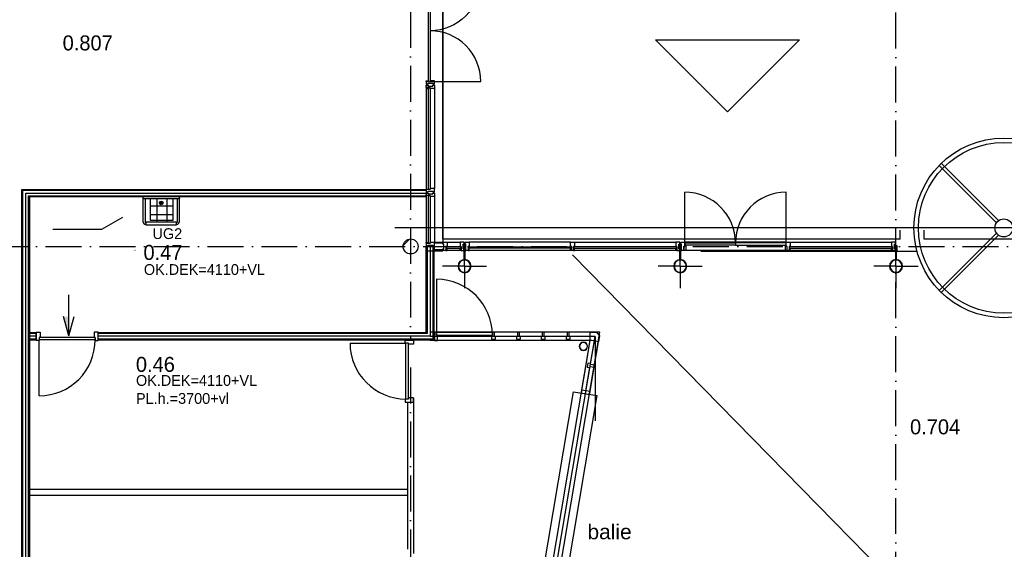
# Model space of a CAD drawing. Header units: millimetres. Extents: x -6587 to 170951, y 244 to 951952.
# Tile 61 of 102: x 77299 to 93732, y 923973 to 932813. Entities that reach past the tile are written whole.
import ezdxf

# ---------------------------------------------------------------- set-up
doc = ezdxf.new("R2010")
doc.units = ezdxf.units.MM
doc.header["$LTSCALE"] = 100
doc.header["$PDMODE"] = 1
doc.linetypes.add('DASHDOT', pattern=[9, 6, -1.5, 0, -1.5])
doc.layers.get('0').update_dxf_attribs({"linetype": 'CONTINUOUS'})
for name, color, linetype in [('AL$7----_STRAMIEN', 1, 'DASHDOT'), ('BOUW', 8, 'CONTINUOUS'), ('DOORSNEDE', 1, 'CONTINUOUS')]:
    doc.layers.add(name, color=color, linetype=linetype)
doc.styles.add('BURO-018', font='BUROFONT.shx', dxfattribs={"height": 180})
doc.styles.add('BURO-025', font='BUROFONT.shx', dxfattribs={"height": 250})
doc.styles.get("Standard").update_dxf_attribs({"font": 'iso.shx'})

# ---------------------------------------------------------------- blocks, each defined once
blk = doc.blocks.new('RCHTBUIS80X40X3')
at = {"color": 0, "linetype": 'Continuous'}
for points in [[(20, 35.2, 0.4142136), (15.2, 40), (-15.2, 40, 0.4142136), (-20, 35.2), (-20, -35.2, 0.4142136), (-15.2, -40), (15.2, -40, 0.4142136), (20, -35.2)], [(16.8, 35.2, 0.4142136), (15.2, 36.8), (-15.2, 36.8, 0.4142136), (-16.8, 35.2), (-16.8, -35.2, 0.4142136), (-15.2, -36.8), (15.2, -36.8, 0.4142136), (16.8, -35.2)]]:
    blk.add_lwpolyline(points, format="xyb", close=True, dxfattribs=at)

msp = doc.modelspace()

# ---------------------------------------------------------------- hatches: boundary and pattern name
at = {"layer": 'BOUW'}
h = msp.add_hatch(dxfattribs=at)
h.set_pattern_fill('VUIL', color=256, scale=10, style=0)
h.set_pattern_definition([(45, (49376.3, 867852.4), (-176.7767, 176.7767), [])])
edge = h.paths.add_edge_path()
edge.add_arc((83823.6, 929027.5), 125, 0, 360)

# ---------------------------------------------------------------- linework, layer by layer
at = {"layer": 'AL$7----_STRAMIEN', "color": 1}
for p, q in [((83823.6, 934740.8), (83823.6, 927462.9)), ((54329.2, 929027.5), (144123.6, 929027.5)), ((83823.6, 927005.8), (83823.6, 877292.9))]:
    msp.add_line(p, q, dxfattribs=at)
msp.add_lwpolyline([(91923.6, 908027.5), (91923.6, 949018.6)], dxfattribs=at)
msp.add_lwpolyline([(91923.6, 908027.5), (91923.6, 949018.6)], dxfattribs=at)
at = {"layer": 'BOUW'}
for p, q in [((84363.6, 929148.5), (84363.6, 946967.5)), ((84363.6, 940718.7), (84363.6, 929097.7)), ((84083.6, 931718.7), (84089.6, 931718.7)), ((84083.6, 931679.7), (84083.6, 931718.7)), ((84150.6, 931679.7), (84083.6, 931679.7)), ((84083.6, 931674.7), (84083.6, 931662.7)), ((84088.6, 931674.7), (84083.6, 931674.7)), ((84083.6, 931662.7), (84083.6, 929992.7)), ((84083.6, 931662.7), (84120.6, 931662.7)), ((84088.6, 931679.7), (84088.6, 931674.7)), ((84120.6, 931679.7), (84088.6, 931679.7)), ((84089.6, 931718.7), (84103.6, 931718.7)), ((84103.6, 931718.7), (84113.6, 931718.7)), ((84103.6, 931718.7), (84103.6, 931718.7)), ((84113.6, 931718.7), (84113.6, 931704.7)), ((84113.6, 931704.7), (84193.6, 931704.7)), ((84120.6, 931662.7), (84120.6, 931679.7)), ((84122.6, 929977.7), (84122.6, 931677.7)), ((84122.6, 931677.7), (84148.6, 931677.7)), ((84148.6, 931677.7), (84148.6, 929977.7)), ((84150.6, 931662.7), (84150.6, 931679.7)), ((84203.6, 931662.7), (84150.6, 931662.7)), ((84193.6, 931718.7), (84203.1, 931718.7)), ((84193.6, 931704.7), (84193.6, 931718.7)), ((84203.1, 931718.7), (84216.6, 931718.7)), ((84203.1, 931718.7), (84203.1, 931718.7)), ((84211.6, 931662.7), (84203.6, 931662.7)), ((84215.6, 931662.7), (84211.6, 931662.7)), ((84222.6, 931662.7), (84215.6, 931662.7)), ((84216.6, 931718.7), (84222.6, 931718.7)), ((84222.6, 931718.7), (84222.6, 931699.8)), ((84222.6, 931699.8), (84222.6, 931662.7)), ((84222.6, 931662.7), (84222.6, 929992.7)), ((93601.3, 929424.6), (92645.4, 930380.5)), ((93636.7, 929459.9), (92680.8, 930415.9)), ((79474.6, 929816), (79474.6, 929464.3)), ((79584.8, 929814.4), (79584.8, 929425.4)), ((79661.1, 929847.9), (79661.1, 929862.5)), ((79754, 929811.1), (79754, 929428.7)), ((79862.6, 929464.3), (79862.6, 929814.4)), ((84083.6, 929862.7), (84083.6, 929092.7)), ((84122.6, 929077.7), (84122.6, 929877.7)), ((84148.6, 929877.7), (84148.6, 929077.7)), ((84222.6, 929862.7), (84222.6, 929092.7)), ((88399.6, 929087), (88399.6, 929932.3)), ((90090.1, 929087), (90090.1, 929932.3)), ((79474.6, 929705.8), (79862.6, 929705.8)), ((79670.7, 929755.2), (79652.2, 929755.2)), ((79661.1, 929763.1), (79661.1, 929747.2)), ((79474.6, 929563.2), (79862.6, 929563.2)), ((79406.1, 929430.2), (79411.1, 929430.2)), ((79474.6, 929464.3), (79862.6, 929464.3)), ((79911.1, 929430.2), (79916.1, 929430.2)), ((79911.1, 929395.2), (79916.1, 929395.2)), ((83561.9, 929346.2), (99061.9, 929346.2)), ((91993.6, 929148.5), (84363.6, 929148.5)), ((91993.6, 929148.5), (91993.6, 929298.5)), ((92393.6, 929148.5), (92393.6, 929298.6)), ((95053.6, 929148.5), (92393.6, 929148.5)), ((93601.3, 929250.8), (92645.4, 928294.8)), ((93636.7, 929215.4), (92680.8, 928259.5)), ((84222.6, 929036.7), (84083.6, 929036.7)), ((84083.6, 929036.7), (84083.6, 928957.4)), ((84148.6, 929077.7), (84122.6, 929077.7)), ((84222.6, 929097.7), (84363.6, 929097.7)), ((84222.6, 929082.7), (84222.6, 929097.7)), ((84363.6, 929082.7), (84222.6, 929082.7)), ((84222.6, 928957.4), (84222.6, 929036.7)), ((84222.6, 928972.4), (84222.6, 928957.4)), ((84363.6, 928972.4), (84222.6, 928972.4)), ((84363.6, 929097.7), (84363.6, 929082.7)), ((84363.6, 928957.4), (84363.6, 928972.4)), ((88304, 929033.9), (88304, 928963.5)), ((88307.2, 929033.9), (88307.2, 928963.5)), ((88339.2, 929038.7), (88308.8, 929038.7)), ((88339.2, 929035.5), (88308.8, 929035.5)), ((88323.8, 928698.3), (88323.8, 929066.2)), ((88332.6, 929097), (88399.6, 929097)), ((88332.6, 929067.5), (88332.6, 929097)), ((88346.6, 929067.5), (88332.6, 929067.5)), ((88332.6, 928987.5), (88346.6, 928987.5)), ((88332.6, 928958), (88332.6, 928987.5)), ((88340.8, 928963.5), (88340.8, 929033.9)), ((88344, 928963.5), (88344, 929033.9)), ((88346.6, 928987.5), (88346.6, 929067.5)), ((88382.6, 929025), (88382.6, 928958)), ((88399.6, 929025), (88382.6, 929025)), ((88382.6, 929025), (88399.6, 929025)), ((88382.6, 928958), (88382.6, 929025)), ((90090.1, 929097), (88399.6, 929097)), ((88399.6, 929097), (88399.6, 929025)), ((88399.6, 929087), (89244.8, 929087)), ((88399.6, 929047), (88399.6, 929087)), ((89244.8, 929047), (88399.6, 929047)), ((88399.6, 929025), (88399.6, 929047)), ((88399.6, 929047), (88416.6, 929047)), ((88416.6, 929047), (88416.6, 928958)), ((89244.8, 929087), (89244.8, 929047)), ((90090.1, 929087), (89244.8, 929087)), ((89244.8, 929087), (89244.8, 929047)), ((89244.8, 929047), (90090.1, 929047)), ((90073.1, 929047), (90073.1, 928958)), ((90090.1, 929047), (90073.1, 929047)), ((90090.1, 929097), (90157.1, 929097)), ((90090.1, 929025), (90090.1, 929097)), ((90090.1, 929047), (90090.1, 929087)), ((90090.1, 929025), (90090.1, 929047)), ((90107.1, 929025), (90090.1, 929025)), ((90107.1, 929025), (90090.1, 929025)), ((90107.1, 928958), (90107.1, 929025)), ((90107.1, 928958), (90107.1, 929025)), ((90140.1, 929025), (90140.1, 928958)), ((90157.1, 929025), (90140.1, 929025)), ((90140.1, 929025), (90140.1, 928996)), ((90157.1, 929025), (90140.1, 929025)), ((90157.1, 928996), (90140.1, 928996)), ((90140.1, 928996), (90140.1, 928958)), ((90140.1, 928996), (90157.1, 928996)), ((91860.6, 929021), (90144.1, 929021)), ((90144.1, 929021), (90157.1, 929021)), ((90144.1, 929000), (90144.1, 929021)), ((90144.1, 929021), (90144.1, 929000)), ((90144.1, 929000), (91860.6, 929000)), ((90157.1, 929000), (90144.1, 929000)), ((90157.1, 929097), (91847.6, 929097)), ((90157.1, 929097), (90157.1, 929025)), ((90157.1, 929021), (90157.1, 929025)), ((90157.1, 928996), (90157.1, 929000)), ((90157.1, 928958), (90157.1, 928996)), ((91847.6, 929097), (91847.6, 929025)), ((91914.6, 929097), (91847.6, 929097)), ((91847.6, 929025), (91864.6, 929025)), ((91847.6, 929025), (91864.6, 929025)), ((91847.6, 929021), (91847.6, 929025)), ((91860.6, 929021), (91847.6, 929021)), ((91847.6, 929000), (91860.6, 929000)), ((91847.6, 928996), (91847.6, 929000)), ((91864.6, 928996), (91847.6, 928996)), ((91847.6, 928996), (91864.6, 928996)), ((91847.6, 928958), (91847.6, 928996)), ((91860.6, 929000), (91860.6, 929021)), ((91860.6, 929000), (91860.6, 929021)), ((91864.6, 929025), (91864.6, 928958)), ((91864.6, 929025), (91864.6, 928996)), ((91864.6, 928996), (91864.6, 928958)), ((91900.6, 929067.5), (91914.6, 929067.5)), ((91900.6, 928987.5), (91900.6, 929067.5)), ((91914.6, 928987.5), (91900.6, 928987.5)), ((91904, 929033.9), (91904, 928963.5)), ((91907.2, 929033.9), (91907.2, 928963.5)), ((91939.2, 929038.7), (91908.8, 929038.7)), ((91939.2, 929035.5), (91908.8, 929035.5)), ((91914.6, 929067.5), (91914.6, 929097)), ((91914.6, 928958), (91914.6, 928987.5)), ((91923.8, 928698.3), (91923.8, 929066.2)), ((91940.8, 928963.5), (91940.8, 929033.9)), ((91944, 928963.5), (91944, 929033.9)), ((79220.5, 928964.7), (79225.5, 928964.7)), ((84083.6, 928957.4), (84222.6, 928957.4)), ((84222.6, 928957.4), (84363.6, 928957.4)), ((99128, 916040.2), (86523.6, 928887.7)), ((88308.8, 928961.9), (88339.2, 928961.9)), ((88308.8, 928958.7), (88339.2, 928958.7)), ((88318.8, 928958.7), (88329, 928958.7)), ((88318.8, 928807.8), (88318.8, 928958.7)), ((88329, 928807.8), (88318.8, 928807.8)), ((88329, 928958.7), (88329, 928807.8)), ((88382.6, 928958), (88332.6, 928958)), ((88416.6, 928958), (88382.6, 928958)), ((90090.1, 928958), (88399.6, 928958)), ((88664.9, 928948.5), (92268.8, 928948.5)), ((90073.1, 928958), (90107.1, 928958)), ((90140.1, 928958), (90107.1, 928958)), ((90140.1, 928958), (90157.1, 928958)), ((91847.6, 928958), (90157.1, 928958)), ((91864.6, 928958), (91847.6, 928958)), ((91864.6, 928958), (91914.6, 928958)), ((91908.8, 928961.9), (91939.2, 928961.9)), ((91908.8, 928958.7), (91939.2, 928958.7)), ((91918.8, 928958.7), (91929, 928958.7)), ((91918.8, 928807.8), (91918.8, 928958.7)), ((91929, 928807.8), (91918.8, 928807.8)), ((91929, 928958.7), (91929, 928807.8)), ((88323.8, 928698.3), (87955.9, 928698.3)), ((88323.8, 928698.3), (88323.8, 928330.5)), ((88323.8, 928698.3), (88691.6, 928698.3)), ((91923.8, 928698.3), (91555.9, 928698.3)), ((91923.8, 928698.3), (91923.8, 928330.5)), ((91923.8, 928698.3), (92291.6, 928698.3)), ((84257.6, 928479.7), (84257.6, 927549.7)), ((84257.6, 927549.7), (85187.6, 927549.7)), ((85604.9, 927594.7), (85222.6, 927594.7)), ((85587.9, 927527.7), (85239.6, 927527.7)), ((86020.1, 927594.7), (85637.9, 927594.7)), ((86003.1, 927527.7), (85654.9, 927527.7)), ((86435.4, 927594.7), (86053.1, 927594.7)), ((86418.4, 927527.7), (86070.1, 927527.7)), ((86819.1, 927594.7), (86468.4, 927594.7)), ((86819.1, 927527.7), (86485.4, 927527.7)), ((86819.1, 927594.7), (86923, 927594.7)), ((86819.1, 927455.7), (86819.1, 927594.7)), ((86923, 927594.7), (86973.9, 927538.4)), ((86973.9, 927538.4), (86958.5, 927436.7)), ((85587.9, 927455.7), (85239.6, 927455.7)), ((86003.1, 927455.7), (85654.9, 927455.7)), ((86418.4, 927455.7), (86070.1, 927455.7)), ((86848.6, 927455.7), (86485.4, 927455.7)), ((86756.4, 927083.9), (86821.5, 927470)), ((86846.1, 927455.7), (86819.1, 927455.7)), ((86827.4, 927071.9), (86892.5, 927447.9)), ((86958.5, 927436.7), (86846.1, 927455.7)), ((86890.7, 927044), (86958.5, 927436.7)), ((86680.3, 926631.6), (86745.3, 927017.8)), ((86749.3, 926620), (86814.3, 927006.2)), ((86817.3, 926608.5), (86885.2, 927011.5)), ((85802.2, 922200.9), (86543.8, 926603.9)), ((86196.7, 922134.5), (86938.2, 926537.5)), ((86543.8, 926603.9), (86938.2, 926537.5)), ((86680.3, 926631.6), (86672, 926582.3)), ((86672, 926582.3), (86809, 926559.2)), ((86817.3, 926608.5), (86680.3, 926631.6)), ((86809, 926559.2), (86817.3, 926608.5)), ((83773.6, 926430.7), (83773.6, 923975.1)), ((83873.6, 926495.6), (83873.6, 923903.7)), ((77455.9, 924977.7), (83773.6, 924977.7)), ((77455.9, 924877.7), (83773.6, 924877.7))]:
    msp.add_line(p, q, dxfattribs=at)
at = {"layer": 'BOUW', "color": 1}
for p, q in [((79012.6, 929508.5), (78661.3, 929311)), ((78661.3, 929311), (77849.3, 929311))]:
    msp.add_line(p, q, dxfattribs=at)
at = {"layer": 'BOUW'}
for points in [[(84148.6, 931777.7), (84122.6, 931777.7), (84122.6, 933477.7), (84148.6, 933477.7)], [(84083.6, 931775.7), (84083.6, 931736.7), (84089.6, 931736.7), (84103.6, 931736.7), (84103.6, 931736.7), (84113.6, 931736.7), (84113.6, 931750.7), (84193.6, 931750.7), (84193.6, 931736.7), (84202.6, 931736.7), (84202.6, 931736.7), (84216.6, 931736.7), (84222.6, 931736.7), (84222.6, 931755.6), (84222.6, 931792.7), (84215.6, 931792.7), (84211.6, 931792.7), (84203.6, 931792.7), (84150.6, 931792.7), (84150.6, 931775.7)], [(84120.6, 931775.7), (84088.6, 931775.7), (84088.6, 931780.7), (84083.6, 931780.7), (84083.6, 931792.7), (84120.6, 931792.7)], [(77336.1, 922927.7), (77336.1, 929980.2), (84083.6, 929980.2), (84083.6, 929855.2), (77461.1, 929855.2), (77461.1, 922927.7)], [(84083.6, 929975.7), (84083.6, 929936.7), (84089.6, 929936.7), (84103.6, 929936.7), (84103.6, 929936.7), (84113.6, 929936.7), (84113.6, 929950.7), (84193.6, 929950.7), (84193.6, 929936.7), (84202.6, 929936.7), (84202.6, 929936.7), (84216.6, 929936.7), (84222.6, 929936.7), (84222.6, 929955.6), (84222.6, 929992.7), (84215.6, 929992.7), (84211.6, 929992.7), (84203.6, 929992.7), (84150.6, 929992.7), (84150.6, 929975.7)], [(84083.6, 929879.7), (84083.6, 929918.7), (84089.6, 929918.7), (84103.6, 929918.7), (84103.6, 929918.7), (84113.6, 929918.7), (84113.6, 929904.7), (84193.6, 929904.7), (84193.6, 929918.7), (84202.6, 929918.7), (84202.6, 929918.7), (84216.6, 929918.7), (84222.6, 929918.7), (84222.6, 929899.8), (84222.6, 929862.7), (84215.6, 929862.7), (84211.6, 929862.7), (84203.6, 929862.7), (84150.6, 929862.7), (84150.6, 929879.7)], [(79411.1, 929385.2), (79411.1, 929440.2), (79911.1, 929440.2), (79911.1, 929385.2)], [(84210.1, 929029.2), (84210.1, 927465.7), (78607.6, 927465.7), (78607.6, 927590.7), (84085.1, 927590.7), (84085.1, 929029.2)], [(84210.1, 929029.2), (84210.1, 927465.7), (78607.6, 927465.7), (78607.6, 927590.7), (84085.1, 927590.7), (84085.1, 929029.2)], [(84083.6, 929075.7), (84083.6, 929036.7), (84089.6, 929036.7), (84103.6, 929036.7), (84103.6, 929036.7), (84113.6, 929036.7), (84113.6, 929050.7), (84193.6, 929050.7), (84193.6, 929036.7), (84202.6, 929036.7), (84202.6, 929036.7), (84216.6, 929036.7), (84222.6, 929036.7), (84222.6, 929055.6), (84222.6, 929092.7), (84215.6, 929092.7), (84211.6, 929092.7), (84203.6, 929092.7), (84150.6, 929092.7), (84150.6, 929075.7)], [(84120.6, 929075.7), (84088.6, 929075.7), (84088.6, 929080.7), (84083.6, 929080.7), (84083.6, 929092.7), (84120.6, 929092.7)], [(84430.6, 929025), (84413.6, 929025), (84413.6, 928958), (84363.6, 928958), (84363.6, 928987.5), (84377.6, 928987.5), (84377.6, 929067.5), (84363.6, 929067.5), (84363.6, 929097), (84430.6, 929097)], [(84430.6, 928996), (84430.6, 929000), (84417.6, 929000), (84417.6, 929021), (84430.6, 929021), (84430.6, 929025), (84413.6, 929025), (84413.6, 928996)], [(84413.6, 928996), (84413.6, 928958), (84430.6, 928958), (84430.6, 928996)], [(84417.6, 929021), (84417.6, 929000), (84660.6, 929000), (84660.6, 929021)], [(84647.6, 929025), (84664.6, 929025), (84664.6, 928958), (84714.6, 928958), (84714.6, 928987.5), (84700.6, 928987.5), (84700.6, 929067.5), (84714.6, 929067.5), (84714.6, 929097), (84647.6, 929097)], [(84647.6, 928996), (84647.6, 929000), (84660.6, 929000), (84660.6, 929021), (84647.6, 929021), (84647.6, 929025), (84664.6, 929025), (84664.6, 928996)], [(84664.6, 928996), (84664.6, 928958), (84647.6, 928958), (84647.6, 928996)], [(84799.6, 929025), (84782.6, 929025), (84782.6, 928958), (84732.6, 928958), (84732.6, 928987.5), (84746.6, 928987.5), (84746.6, 929067.5), (84732.6, 929067.5), (84732.6, 929097), (84799.6, 929097)], [(84799.6, 928996), (84799.6, 929000), (84786.6, 929000), (84786.6, 929021), (84799.6, 929021), (84799.6, 929025), (84782.6, 929025), (84782.6, 928996)], [(84782.6, 928996), (84782.6, 928958), (84799.6, 928958), (84799.6, 928996)], [(86503.1, 929021), (86503.1, 929000), (84786.6, 929000), (84786.6, 929021)], [(86557.1, 929097), (86557.1, 929025), (86540.1, 929025), (86540.1, 928958), (86507.1, 928958), (86507.1, 929025), (86490.1, 929025), (86490.1, 929097)], [(86490.1, 928996), (86490.1, 929000), (86503.1, 929000), (86503.1, 929021), (86490.1, 929021), (86490.1, 929025), (86507.1, 929025), (86507.1, 928996)], [(86507.1, 928996), (86507.1, 928958), (86490.1, 928958), (86490.1, 928996)], [(86557.1, 928996), (86557.1, 929000), (86544.1, 929000), (86544.1, 929021), (86557.1, 929021), (86557.1, 929025), (86540.1, 929025), (86540.1, 928996)], [(86540.1, 928996), (86540.1, 928958), (86557.1, 928958), (86557.1, 928996)], [(86544.1, 929021), (86544.1, 929000), (88260.6, 929000), (88260.6, 929021)], [(88247.6, 929025), (88264.6, 929025), (88264.6, 928958), (88314.6, 928958), (88314.6, 928987.5), (88300.6, 928987.5), (88300.6, 929067.5), (88314.6, 929067.5), (88314.6, 929097), (88247.6, 929097)], [(88247.6, 928996), (88247.6, 929000), (88260.6, 929000), (88260.6, 929021), (88247.6, 929021), (88247.6, 929025), (88264.6, 929025), (88264.6, 928996)], [(88264.6, 928996), (88264.6, 928958), (88247.6, 928958), (88247.6, 928996)], [(84729, 928958.7), (84729, 928807.8), (84718.8, 928807.8), (84718.8, 928958.7)], [(77573.6, 927465.7), (77460.8, 927465.7), (77460.8, 927590.7), (77573.6, 927590.7)], [(85172.6, 927480.7), (85239.6, 927480.7), (85239.6, 927527.7), (85222.6, 927527.7), (85222.6, 927594.7), (85189.6, 927594.7), (85189.6, 927527.7), (85172.6, 927527.7)], [(85587.9, 927480.7), (85654.9, 927480.7), (85654.9, 927527.7), (85637.9, 927527.7), (85637.9, 927594.7), (85604.9, 927594.7), (85604.9, 927527.7), (85587.9, 927527.7)], [(86003.1, 927480.7), (86070.1, 927480.7), (86070.1, 927527.7), (86053.1, 927527.7), (86053.1, 927594.7), (86020.1, 927594.7), (86020.1, 927527.7), (86003.1, 927527.7)], [(86418.4, 927480.7), (86485.4, 927480.7), (86485.4, 927527.7), (86468.4, 927527.7), (86468.4, 927594.7), (86435.4, 927594.7), (86435.4, 927527.7), (86418.4, 927527.7)], [(86781.1, 927079.7), (86770, 927013.6), (86816.3, 927005.8), (86819.1, 927022.6), (86885.2, 927011.5), (86890.7, 927044), (86824.6, 927055.1), (86827.4, 927071.9)]]:
    msp.add_lwpolyline(points, close=True, dxfattribs=at)
for points in [[(84148.6, 933472.9), (84993.8, 933472.9, -0.4142136), (84148.6, 932627.7, -0.4142136)], [(84148.6, 931782.4), (84993.8, 931782.4, 0.4142136), (84148.6, 932627.7, 0.4142136)], [(79916.1, 929395.2, 0.4142136), (79966.1, 929445.2), (79966.1, 929845.2, 0.4142136), (79956.1, 929855.2), (79366.1, 929855.2, 0.4142136), (79356.1, 929845.2), (79356.1, 929445.2, 0.4142136), (79406.1, 929395.2)], [(79966.1, 929830.2, -0.4142136), (79956.1, 929820.2), (79366.1, 929820.2, -0.4142136), (79356.1, 929830.2)], [(79401.1, 929820.2, 0.4142136), (79391.1, 929810.2), (79391.1, 929445.2, 0.4142136), (79406.1, 929430.2)], [(79916.1, 929430.2, 0.4142136), (79931.1, 929445.2), (79931.1, 929810.2, 0.4142136), (79921.1, 929820.2)]]:
    msp.add_lwpolyline(points, format="xyb", dxfattribs=at)
for points in [[(90311.2, 932474.8), (89111.2, 931274.8), (87911.2, 932474.8), (90311.2, 932474.8)], [(77351.1, 922927.7), (77351.1, 929965.2), (84083.6, 929965.2)], [(77398.6, 922927.7), (77398.6, 929917.7), (77593.6, 929917.7), (84083.6, 929917.7)], [(77446.1, 922927.7), (77446.1, 929870.2), (84083.6, 929870.2)], [(84147.6, 929029.2), (84147.6, 927528.2), (78607.6, 927528.2)], [(84195.1, 929029.2), (84195.1, 927480.7), (78607.6, 927480.7)], [(84100.1, 929029.2), (84100.1, 927575.7), (78607.6, 927575.7)], [(84195.1, 929029.2), (84195.1, 927480.7), (78607.6, 927480.7)], [(84100.1, 929029.2), (84100.1, 927575.7), (78607.6, 927575.7)], [(84207.6, 929029.2), (84207.6, 927468.2), (78607.6, 927468.2)], [(84087.6, 929029.2), (84087.6, 927588.2), (78607.6, 927588.2)], [(84430.6, 929097), (84647.6, 929097)], [(84723.8, 928698.3), (84723.8, 929066.2)], [(86490.1, 929097), (84799.6, 929097)], [(86557.1, 929097), (88247.6, 929097)], [(84647.6, 928958), (84430.6, 928958)], [(86490.1, 928958), (84799.6, 928958)], [(88247.6, 928958), (86557.1, 928958)], [(84723.8, 928698.3), (84355.9, 928698.3)], [(84723.8, 928698.3), (85091.6, 928698.3)], [(84723.8, 928698.3), (84723.8, 928330.5)], [(77573.6, 927575.7), (77460.8, 927575.7)], [(77573.6, 927528.2), (77460.8, 927528.2)], [(77573.6, 927458.7), (77573.6, 927597.7), (77640.6, 927597.7), (77640.6, 927509.7), (77623.6, 927509.7), (77623.6, 927458.7), (77573.6, 927458.7)], [(78557.6, 927509.7), (77623.6, 927509.7)], [(78607.6, 927458.7), (78607.6, 927597.7), (78540.6, 927597.7), (78540.6, 927509.7), (78557.6, 927509.7), (78557.6, 927458.7), (78607.6, 927458.7)], [(83930.2, 921173.7), (85902, 921173.7), (86983.4, 927594.7), (84147.6, 927594.7)], [(83930.2, 921243.2), (85843.2, 921243.2), (86901.2, 927525.2), (84147.6, 927525.2)], [(84257.6, 927549.7), (84257.6, 927594.7), (84222.6, 927594.7), (84222.6, 927549.7), (84222.6, 927549.7), (84222.6, 927455.7), (84272.6, 927455.7), (84272.6, 927549.7)], [(84257.6, 927594.7), (85187.6, 927594.7)], [(84257.6, 927549.7), (85172.6, 927549.7)], [(84322.6, 927549.7), (84337.6, 927549.7)], [(86901.2, 927525.2), (86901.2, 926114.7)], [(77573.6, 927480.7), (77460.8, 927480.7)], [(77623.6, 926535.7), (77623.6, 927469.7)], [(78557.6, 927469.7), (77623.6, 927469.7)], [(82811.6, 927415.7), (83745.6, 927415.7)], [(83734.6, 927465.7), (83873.6, 927465.7), (83873.6, 927398.7), (83785.6, 927398.7), (83785.6, 927415.7), (83734.6, 927415.7), (83734.6, 927465.7)], [(83745.6, 926481.7), (83745.6, 927415.7)], [(83785.6, 926481.7), (83785.6, 927415.7)], [(83930.2, 921312.7), (85784.5, 921312.7), (86819.1, 927455.7), (84147.6, 927455.7)], [(83734.6, 926431.7), (83873.6, 926431.7), (83873.6, 926498.7), (83785.6, 926498.7), (83785.6, 926481.7), (83734.6, 926481.7), (83734.6, 926431.7)]]:
    msp.add_lwpolyline(points, dxfattribs=at)
for points in [[(84723.8, 928807.9, 1), (84723.8, 928588.8, 1)], [(86777.6, 927360.6, 1), (86637.9, 927360.6, 1)], [(86772.6, 927360.6, 1), (86642.9, 927360.6, 1)]]:
    msp.add_lwpolyline(points, format="xyb", close=True, dxfattribs=at)
for centre, radius in [((93723.6, 929337.7), 1500), ((93723.6, 929337.7), 1425), ((79661.1, 929755.2), 30), ((79661.1, 929755.2), 20), ((93723.6, 929337.7), 150), ((83823.6, 929027.5), 125)]:
    msp.add_circle(centre, radius, dxfattribs=at)
for centre, radius, start, end in [((88399.6, 929087), 845.2, 0, 90), ((90090.1, 929087), 845.2, 90, 180), ((88308.8, 929033.9), 4.8, 90, 180), ((88308.8, 929033.9), 1.6, 90, 180), ((88339.2, 929033.9), 4.8, 0, 90), ((88339.2, 929033.9), 1.6, 0, 90), ((91908.8, 929033.9), 4.8, 90, 180), ((91908.8, 929033.9), 1.6, 90, 180), ((91939.2, 929033.9), 4.8, 0, 90), ((91939.2, 929033.9), 1.6, 0, 90), ((88323.8, 928698.3), 109.5, 90, 270), ((88308.8, 928963.5), 4.8, 180, 270), ((88308.8, 928963.5), 1.6, 180, 270), ((88323.8, 928698.3), 109.5, 270, 90), ((88339.2, 928963.5), 4.8, 270, 0), ((88339.2, 928963.5), 1.6, 270, 0), ((91923.8, 928698.3), 109.5, 90, 270), ((91908.8, 928963.5), 4.8, 180, 270), ((91908.8, 928963.5), 1.6, 180, 270), ((91923.8, 928698.3), 109.5, 270, 90), ((91939.2, 928963.5), 4.8, 270, 0), ((91939.2, 928963.5), 1.6, 270, 0), ((84723.8, 928698.3), 101.5, 90, 270), ((84723.8, 928698.3), 101.5, 270, 90), ((88323.8, 928698.3), 101.5, 90, 270), ((88323.8, 928698.3), 101.5, 270, 90), ((91923.8, 928698.3), 101.5, 90, 270), ((91923.8, 928698.3), 101.5, 270, 90), ((84257.6, 927549.7), 930, 0, 90), ((77623.6, 927469.7), 934, 270, 0), ((83745.6, 927415.7), 934, 180, 270)]:
    msp.add_arc(centre, radius, start, end, dxfattribs=at)
for p in [(93723.6, 929337.7), (84723.6, 928698.3), (84723.6, 928698.3), (88323.6, 928698.3), (88323.6, 928698.3), (88323.6, 928698.3), (88323.6, 928698.3), (91923.6, 928698.3), (91923.6, 928698.3), (91923.6, 928698.3), (91923.6, 928698.3), (93720.8, 927582.8)]:
    msp.add_point(p, dxfattribs=at)
at = {"layer": 'DOORSNEDE', "color": 1}
for q in [(78117.6, 928219.9), (78027.3, 927858.7), (78207.9, 927858.7)]:
    msp.add_line((78117.6, 927533.6), q, dxfattribs=at)
msp.add_solid([(78027.3, 927858.7), (78117.6, 927858.7), (78117.6, 927533.6)], dxfattribs=at)

# ---------------------------------------------------------------- block references
at = {"layer": 'BOUW', "rotation": 180}
msp.add_blockref('RCHTBUIS80X40X3', (84724, 928998.7), dxfattribs=at)

# ---------------------------------------------------------------- texts
at = {"layer": 'BOUW', "style": 'BURO-025'}
for s, p in [('0.807', (78015.3, 932300)), ('0.47', (79364.9, 928803.2)), ('0.46', (79238.2, 926934.5)), ('0.704', (92158.3, 925892.1))]:
    msp.add_text(s, height=250, dxfattribs=at).set_placement(p)
at = {"layer": 'BOUW', "color": 1, "style": 'BURO-018'}
for s, p in [('UG2', (79515.6, 929151.8)), ('OK.DEK=4110+VL', (79371.5, 928552.6)), ('OK.DEK=4110+VL', (79239.9, 926700.9)), ('PL.h.=3700+vl', (79239.9, 926400.9))]:
    msp.add_text(s, height=180, dxfattribs=at).set_placement(p)
at = {"layer": 'BOUW', "insert": (86775, 924390.4), "char_height": 250, "width": 3707, "attachment_point": 1}
msp.add_mtext('\\fArial|b0|i0|c0|p34;balie', dxfattribs=at)

doc.saveas('drawing.dxf')
